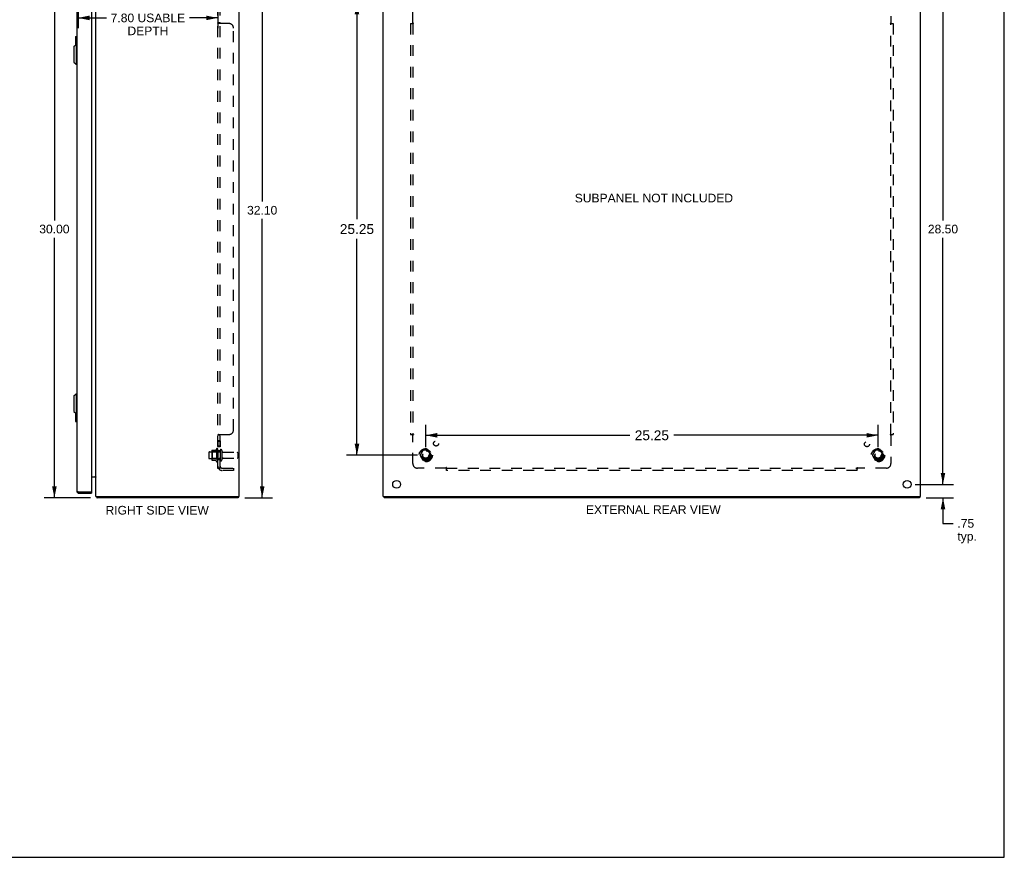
# Model space of a CAD drawing. Header units: inches. Extents: x 0 to 109, y 0 to 71.
# Tile 6 of 7: x 54 to 109, y 0 to 47. Entities that reach past the tile are written whole.
import ezdxf

# ---------------------------------------------------------------- set-up
doc = ezdxf.new("R2010")
doc.units = ezdxf.units.IN
doc.header["$LTSCALE"] = 6.015385
doc.header["$MEASUREMENT"] = 0
doc.linetypes.add('HIDDEN', pattern=[0.2, 0.1, -0.1])
doc.layers.get('0').update_dxf_attribs({"linetype": 'CONTINUOUS'})
for name, color, linetype in [('02___PRT_ALL_AXES', 7, 'CONTINUOUS'), ('BENT-SUB-4CORNER-STUDS', 7, 'CONTINUOUS'), ('DEFAULT_2', 8, 'HIDDEN'), ('DIMENSIONS', 7, 'CONTINUOUS')]:
    doc.layers.add(name, color=color, linetype=linetype)
doc.styles.get("Standard").update_dxf_attribs({"font": 'arial.ttf'})
doc.dimstyles.new('DIMSTYLE_1', dxfattribs={"dimtxt": 0.482517, "dimasz": 0.643357, "dimexe": 0.09, "dimexo": 0.07, "dimgap": 0.0375, "dimtad": 0, "dimtih": 1, "dimtoh": 1, "dimzin": 4, "dimdsep": 46, "dimtxsty": 'Standard', "dimblk": '_FILLED', "dimblk1": '_FILLED', "dimblk2": '_FILLED', "dimcen": 0.09, "dimazin": 1, "dimtfac": 1, "dimtofl": 0, "dimtmove": 0, "dimatfit": 3, "dimldrblk": '_FILLED', "dimfxl": 1, "dimtolj": 1, "dimtzin": 4, "dimarcsym": 0})
doc.dimstyles.new('DIMSTYLE_3', dxfattribs={"dimtxt": 0.546853, "dimasz": 0.643357, "dimexe": 0.09, "dimexo": 0.07, "dimgap": 0.0425, "dimtad": 0, "dimtih": 1, "dimtoh": 1, "dimzin": 4, "dimdsep": 46, "dimtxsty": 'Standard', "dimblk": '_FILLED', "dimblk1": '_FILLED', "dimblk2": '_FILLED', "dimcen": 0.09, "dimazin": 1, "dimtfac": 1, "dimtofl": 0, "dimtmove": 0, "dimatfit": 3, "dimldrblk": '_FILLED', "dimfxl": 1, "dimtolj": 1, "dimtzin": 4, "dimarcsym": 0})

# ---------------------------------------------------------------- blocks, each defined once
blk = doc.blocks.new('_FILLED')
at = {"color": 0, "linetype": 'ByBlock'}
blk.add_solid([(0, 0), (-1, 0.2), (-1, -0.2)], dxfattribs=at)
blk = doc.blocks.new('*D1')
at = {"layer": 'DIMENSIONS', "color": 2, "linetype": 'Continuous'}
for p, q in [((58.294, 50.068), (55.762, 50.068)), ((56.341, 50.068), (56.341, 35.549)), ((56.341, 20.065), (56.341, 34.584)), ((58.355, 20.065), (55.762, 20.065))]:
    blk.add_line(p, q, dxfattribs=at)
at = {"layer": 'DIMENSIONS', "color": 2, "linetype": 'Continuous', "xscale": 0.6433566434, "yscale": 0.6433566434, "zscale": 0.6433566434}
for p, rotation in [((56.341, 50.068), 90), ((56.341, 20.065), 270)]:
    blk.add_blockref('_FILLED', p, dxfattribs=dict(at, rotation=rotation))
at = {"layer": 'DIMENSIONS', "color": 2, "linetype": 'Continuous', "insert": (56.341, 35.308), "char_height": 0.4825, "width": 1.68612, "attachment_point": 2, "line_spacing_factor": 0.9}
blk.add_mtext('30.00', dxfattribs=at)
blk = doc.blocks.new('*D4')
at = {"layer": 'BENT-SUB-4CORNER-STUDS', "color": 2, "linetype": 'Continuous'}
for p, q in [((76.621, 47.69), (72.653, 47.69)), ((73.232, 47.69), (73.232, 35.612)), ((73.232, 22.44), (73.232, 34.519)), ((76.621, 22.44), (72.653, 22.44))]:
    blk.add_line(p, q, dxfattribs=at)
at = {"layer": 'BENT-SUB-4CORNER-STUDS', "color": 2, "linetype": 'Continuous', "xscale": 0.6433566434, "yscale": 0.6433566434, "zscale": 0.6433566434}
for p, rotation in [((73.232, 47.69), 90), ((73.232, 22.44), 270)]:
    blk.add_blockref('_FILLED', p, dxfattribs=dict(at, rotation=rotation))
at = {"layer": 'BENT-SUB-4CORNER-STUDS', "color": 2, "linetype": 'Continuous', "insert": (73.232, 35.339), "char_height": 0.5469, "width": 1.91094, "attachment_point": 2, "line_spacing_factor": 0.9}
blk.add_mtext('25.25', dxfattribs=at)
blk = doc.blocks.new('*D5')
at = {"layer": 'BENT-SUB-4CORNER-STUDS', "color": 2, "linetype": 'Continuous'}
for p, q in [((77.071, 22.891), (77.071, 24.132)), ((102.321, 22.891), (102.321, 24.132)), ((77.071, 23.553), (88.467, 23.553)), ((102.321, 23.553), (90.925, 23.553))]:
    blk.add_line(p, q, dxfattribs=at)
at = {"layer": 'BENT-SUB-4CORNER-STUDS', "color": 2, "linetype": 'Continuous', "xscale": 0.6433566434, "yscale": 0.6433566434, "zscale": 0.6433566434, "rotation": 180}
blk.add_blockref('_FILLED', (77.071, 23.553), dxfattribs=at)
at = {"layer": 'BENT-SUB-4CORNER-STUDS', "color": 2, "linetype": 'Continuous', "xscale": 0.6433566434, "yscale": 0.6433566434, "zscale": 0.6433566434}
blk.add_blockref('_FILLED', (102.321, 23.553), dxfattribs=at)
at = {"layer": 'BENT-SUB-4CORNER-STUDS', "color": 2, "linetype": 'Continuous', "insert": (89.696, 23.827), "char_height": 0.5469, "width": 1.91094, "attachment_point": 2, "line_spacing_factor": 0.9}
blk.add_mtext('25.25', dxfattribs=at)
blk = doc.blocks.new('*D9')
at = {"layer": 'DIMENSIONS', "color": 2, "linetype": 'Continuous'}
for p, q in [((105.947, 20.815), (105.947, 22.102)), ((104.397, 20.815), (106.526, 20.815)), ((105.004, 20.065), (106.526, 20.065)), ((105.947, 20.065), (105.947, 18.637)), ((105.947, 18.637), (106.51, 18.637))]:
    blk.add_line(p, q, dxfattribs=at)
at = {"layer": 'DIMENSIONS', "color": 2, "linetype": 'Continuous', "xscale": 0.6433566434, "yscale": 0.6433566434, "zscale": 0.6433566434}
for p, rotation in [((105.947, 20.815), 270), ((105.947, 20.065), 90)]:
    blk.add_blockref('_FILLED', p, dxfattribs=dict(at, rotation=rotation))
at = {"layer": 'DIMENSIONS', "color": 2, "linetype": 'Continuous', "insert": (106.751, 18.878), "char_height": 0.4825, "width": 1.08522, "attachment_point": 1, "line_spacing_factor": 0.9}
blk.add_mtext('.75\\Ptyp.', dxfattribs=at)
blk = doc.blocks.new('*D12')
at = {"layer": 'DIMENSIONS', "color": 2, "linetype": 'Continuous'}
for p, q in [((57.664, 48.365), (57.664, 46.272)), ((65.462, 48.365), (65.462, 46.272)), ((57.664, 46.851), (59.246, 46.851)), ((65.462, 46.851), (63.881, 46.851))]:
    blk.add_line(p, q, dxfattribs=at)
at = {"layer": 'DIMENSIONS', "color": 2, "linetype": 'Continuous', "xscale": 0.6433566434, "yscale": 0.6433566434, "zscale": 0.6433566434, "rotation": 180}
blk.add_blockref('_FILLED', (57.664, 46.851), dxfattribs=at)
at = {"layer": 'DIMENSIONS', "color": 2, "linetype": 'Continuous', "xscale": 0.6433566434, "yscale": 0.6433566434, "zscale": 0.6433566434}
blk.add_blockref('_FILLED', (65.462, 46.851), dxfattribs=at)
at = {"layer": 'DIMENSIONS', "color": 2, "linetype": 'Continuous', "insert": (61.563, 47.092), "char_height": 0.48252, "width": 4.15252, "attachment_point": 2, "line_spacing_factor": 0.9}
blk.add_mtext('7.80 USABLE\\PDEPTH', dxfattribs=at)
blk = doc.blocks.new('*D13')
at = {"layer": 'DIMENSIONS', "color": 2, "linetype": 'Continuous'}
for p, q in [((67.017, 52.163), (68.52, 52.163)), ((67.941, 52.163), (67.941, 36.597)), ((67.941, 20.065), (67.941, 35.632)), ((66.969, 20.065), (68.52, 20.065))]:
    blk.add_line(p, q, dxfattribs=at)
at = {"layer": 'DIMENSIONS', "color": 2, "linetype": 'Continuous', "xscale": 0.6433566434, "yscale": 0.6433566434, "zscale": 0.6433566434}
for p, rotation in [((67.941, 52.163), 90), ((67.941, 20.065), 270)]:
    blk.add_blockref('_FILLED', p, dxfattribs=dict(at, rotation=rotation))
at = {"layer": 'DIMENSIONS', "color": 2, "linetype": 'Continuous', "insert": (67.941, 36.356), "char_height": 0.4825, "width": 1.68612, "attachment_point": 2, "line_spacing_factor": 0.9}
blk.add_mtext('32.10', dxfattribs=at)
blk = doc.blocks.new('*D15')
at = {"layer": 'DIMENSIONS', "color": 2, "linetype": 'Continuous'}
for p, q in [((104.397, 49.315), (106.526, 49.315)), ((105.947, 49.315), (105.947, 35.548)), ((105.947, 20.815), (105.947, 34.583)), ((104.397, 20.815), (106.526, 20.815))]:
    blk.add_line(p, q, dxfattribs=at)
at = {"layer": 'DIMENSIONS', "color": 2, "linetype": 'Continuous', "xscale": 0.6433566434, "yscale": 0.6433566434, "zscale": 0.6433566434}
for p, rotation in [((105.947, 49.315), 90), ((105.947, 20.815), 270)]:
    blk.add_blockref('_FILLED', p, dxfattribs=dict(at, rotation=rotation))
at = {"layer": 'DIMENSIONS', "color": 2, "linetype": 'Continuous', "insert": (105.947, 35.307), "char_height": 0.4825, "width": 1.68612, "attachment_point": 2, "line_spacing_factor": 0.9}
blk.add_mtext('28.50', dxfattribs=at)

msp = doc.modelspace()

# ---------------------------------------------------------------- linework, layer by layer
at = {"color": 7, "linetype": 'Continuous'}
for p, q in [((109.371, 0), (109.371, 70.769)), ((57.529, 45.8), (57.529, 45.345)), ((57.544, 45.815), (57.589, 45.815)), ((57.576, 45.715), (57.576, 45.366)), ((57.432, 45.248), (57.55, 45.366)), ((57.432, 45.248), (57.432, 44.382)), ((57.55, 45.366), (57.55, 44.264)), ((57.55, 45.366), (57.589, 45.366)), ((57.432, 44.382), (57.55, 44.264)), ((57.55, 44.264), (57.589, 44.264)), ((57.432, 25.748), (57.55, 25.866)), ((57.55, 25.866), (57.589, 25.866)), ((57.55, 25.866), (57.55, 24.764)), ((57.432, 25.748), (57.432, 24.882)), ((57.432, 24.882), (57.55, 24.764)), ((57.529, 24.784), (57.529, 24.33)), ((57.55, 24.764), (57.589, 24.764)), ((57.576, 24.764), (57.576, 24.415)), ((57.544, 24.315), (57.589, 24.315)), ((57.724, 20.315), (57.724, 20.39)), ((58.399, 20.39), (58.414, 20.39)), ((58.414, 20.39), (58.414, 20.315)), ((58.704, 20.109), (58.725, 20.13)), ((58.725, 20.14), (58.725, 20.065)), ((66.599, 20.14), (66.599, 20.065)), ((74.759, 20.14), (74.759, 20.065)), ((104.633, 20.14), (104.633, 20.065)), ((0, 0), (109.371, 0))]:
    msp.add_line(p, q, dxfattribs=at)
at = {"color": 3, "linetype": 'Continuous'}
for p, q in [((66.662, 20.14), (66.662, 52.091)), ((74.696, 20.14), (74.696, 52.072)), ((104.696, 20.14), (104.696, 52.072)), ((57.589, 49.68), (57.589, 20.45)), ((58.414, 49.725), (58.414, 20.405)), ((58.662, 20.14), (58.662, 49.984)), ((58.414, 21.24), (58.647, 21.24)), ((57.724, 20.39), (58.399, 20.39)), ((57.724, 20.315), (58.414, 20.315)), ((58.662, 20.14), (66.662, 20.14)), ((66.599, 20.065), (58.725, 20.065)), ((74.696, 20.14), (104.696, 20.14)), ((104.633, 20.065), (74.759, 20.065))]:
    msp.add_line(p, q, dxfattribs=at)
at = {"color": 7, "linetype": 'Continuous'}
for points in [[(57.574, 45.752), (57.575, 45.746), (57.575, 45.74), (57.575, 45.734), (57.576, 45.728), (57.576, 45.722), (57.576, 45.715)], [(57.576, 24.415), (57.576, 24.409), (57.576, 24.403), (57.575, 24.397), (57.575, 24.391), (57.575, 24.385), (57.574, 24.379)]]:
    msp.add_lwpolyline(points, dxfattribs=at)
at = {"color": 3, "linetype": 'Continuous'}
for points in [[(58.647, 21.24), (58.646, 21.239), (58.646, 21.238), (58.646, 21.237), (58.647, 21.236), (58.647, 21.234), (58.647, 21.233), (58.648, 21.231), (58.649, 21.23), (58.65, 21.228), (58.651, 21.227), (58.653, 21.226), (58.654, 21.225), (58.655, 21.224), (58.656, 21.222), (58.658, 21.221), (58.659, 21.22), (58.66, 21.219), (58.661, 21.217), (58.661, 21.216), (58.662, 21.215), (58.662, 21.214), (58.662, 21.212)], [(58.647, 21.214), (58.646, 21.215), (58.646, 21.215), (58.646, 21.215), (58.646, 21.216), (58.647, 21.217), (58.647, 21.218), (58.648, 21.219), (58.649, 21.22), (58.649, 21.221), (58.65, 21.222), (58.652, 21.223), (58.653, 21.225)], [(57.589, 20.45), (57.589, 20.448), (57.59, 20.445), (57.592, 20.443), (57.594, 20.44), (57.596, 20.438), (57.599, 20.435), (57.603, 20.433), (57.607, 20.43), (57.612, 20.428), (57.617, 20.425), (57.623, 20.423), (57.629, 20.42), (57.635, 20.418), (57.642, 20.415), (57.649, 20.413), (57.657, 20.41), (57.664, 20.408), (57.672, 20.405), (57.681, 20.403), (57.689, 20.4)], [(57.689, 20.4), (57.698, 20.398), (57.706, 20.395), (57.724, 20.39)], [(58.704, 20.109), (58.705, 20.107), (58.706, 20.106), (58.707, 20.104), (58.708, 20.102), (58.709, 20.1), (58.71, 20.097), (58.711, 20.095), (58.712, 20.092), (58.713, 20.089), (58.713, 20.087), (58.715, 20.082)], [(58.715, 20.082), (58.715, 20.08), (58.716, 20.078), (58.717, 20.076), (58.717, 20.074), (58.718, 20.072), (58.719, 20.071), (58.719, 20.069), (58.72, 20.068), (58.721, 20.067), (58.722, 20.067), (58.722, 20.066), (58.723, 20.066), (58.724, 20.066), (58.725, 20.065)]]:
    msp.add_lwpolyline(points, dxfattribs=at)
at = {"color": 7, "linetype": 'Continuous'}
for centre, radius, start, end in [((57.544, 45.8), 0.015, 90, 180), ((57.574, 45.8), 0.015, 0, 90), ((57.544, 24.33), 0.015, 180, 270), ((57.574, 24.33), 0.015, 270, 360), ((57.724, 20.45), 0.06, 238.2145, 270)]:
    msp.add_arc(centre, radius, start, end, dxfattribs=at)
at = {"color": 3, "linetype": 'Continuous'}
for centre, radius, start, end in [((58.592, 21.17), 0.07, 0, 90), ((57.724, 20.45), 0.135, 180, 270), ((58.399, 20.405), 0.015, 270, 360), ((58.807, 20.21), 0.145, 208.8685, 224.6014)]:
    msp.add_arc(centre, radius, start, end, dxfattribs=at)
at = {"layer": '02___PRT_ALL_AXES', "color": 8, "linetype": 'HIDDEN'}
for p, q in [((65.587, 23.236), (65.462, 23.236)), ((65.462, 23.236), (65.462, 22.919)), ((65.587, 23.2), (65.462, 23.2)), ((65.587, 23.236), (65.587, 22.919)), ((64.992, 22.623), (65.587, 22.623)), ((65.392, 22.796), (65.392, 22.085)), ((65.587, 22.955), (65.462, 22.955)), ((65.587, 22.919), (65.462, 22.919)), ((65.462, 22.69), (65.462, 22.775)), ((65.587, 22.69), (65.462, 22.69)), ((65.462, 22.69), (65.462, 22.19)), ((65.587, 22.69), (65.587, 22.19)), ((65.756, 22.606), (66.557, 22.606)), ((64.992, 22.257), (65.587, 22.257)), ((65.587, 22.19), (65.462, 22.19)), ((65.462, 22.106), (65.462, 22.19)), ((65.756, 22.274), (66.557, 22.274))]:
    msp.add_line(p, q, dxfattribs=at)
for centre, radius in [((77.651, 23.096), 0.141), ((101.703, 23.059), 0.141), ((77.071, 22.44), 0.372), ((77.071, 22.44), 0.356), ((77.071, 22.44), 0.25), ((77.071, 22.44), 0.183), ((102.321, 22.44), 0.372), ((102.321, 22.44), 0.356), ((102.321, 22.44), 0.25), ((102.321, 22.44), 0.183)]:
    msp.add_circle(centre, radius, dxfattribs=at)
at = {"layer": '02___PRT_ALL_AXES', "color": 3, "linetype": 'Continuous'}
for centre in [(75.446, 20.815), (103.946, 20.815)]:
    msp.add_circle(centre, 0.219, dxfattribs=at)
at = {"layer": '02___PRT_ALL_AXES', "color": 8, "linetype": 'HIDDEN'}
for centre, radius, start, end in [((65.992, 22.44), 0.698, 149.3369, 156.0321), ((65.424, 22.775), 0.0384, 0, 145.5503), ((65.992, 22.44), 0.698, 203.9679, 210.6631), ((65.424, 22.106), 0.0384, 214.4497, 360)]:
    msp.add_arc(centre, radius, start, end, dxfattribs=at)
at = {"layer": 'DEFAULT_2', "color": 8, "linetype": 'HIDDEN'}
for p, q in [((65.462, 21.722), (65.462, 48.409)), ((65.587, 21.722), (65.587, 48.409)), ((76.353, 46.57), (76.353, 48.159)), ((103.04, 48.159), (103.04, 46.57)), ((65.587, 46.57), (65.462, 46.57)), ((66.087, 46.534), (65.516, 46.534)), ((65.609, 46.548), (65.608, 46.549)), ((66.337, 23.847), (66.337, 46.284)), ((76.228, 46.534), (76.228, 23.597)), ((76.228, 46.534), (76.393, 46.534)), ((76.353, 46.534), (76.353, 23.597)), ((102.999, 46.534), (103.165, 46.534)), ((103.04, 23.597), (103.04, 46.534)), ((103.054, 46.556), (103.051, 46.559)), ((103.059, 46.551), (103.054, 46.556)), ((103.165, 46.534), (103.165, 23.597)), ((65.462, 23.562), (65.462, 23.561)), ((65.587, 23.561), (65.462, 23.561)), ((65.475, 23.577), (65.473, 23.575)), ((65.516, 23.597), (66.087, 23.597)), ((65.587, 23.562), (65.587, 23.561)), ((65.612, 23.588), (65.612, 23.587)), ((65.613, 23.592), (65.613, 23.591)), ((76.228, 23.597), (76.393, 23.597)), ((76.334, 23.58), (76.338, 23.575)), ((76.338, 23.575), (76.342, 23.572)), ((76.353, 21.972), (76.353, 23.561)), ((102.999, 23.597), (103.165, 23.597)), ((103.04, 23.561), (103.04, 21.972)), ((64.962, 22.593), (64.962, 22.287)), ((65.126, 22.696), (65.126, 22.185)), ((65.146, 22.624), (65.126, 22.644)), ((65.137, 22.718), (65.364, 22.718)), ((65.442, 22.624), (65.146, 22.624)), ((65.146, 22.624), (65.146, 22.257)), ((65.442, 22.624), (65.462, 22.644)), ((65.442, 22.624), (65.442, 22.257)), ((65.693, 22.705), (65.693, 22.176)), ((66.587, 22.576), (66.587, 22.304)), ((76.908, 22.713), (76.754, 22.445)), ((77.226, 22.718), (76.917, 22.718)), ((77.389, 22.445), (77.234, 22.713)), ((102.158, 22.713), (102.004, 22.445)), ((102.476, 22.718), (102.167, 22.718)), ((102.639, 22.445), (102.484, 22.713)), ((65.146, 22.257), (65.126, 22.237)), ((65.137, 22.163), (65.364, 22.163)), ((65.442, 22.257), (65.146, 22.257)), ((65.442, 22.257), (65.462, 22.237)), ((76.754, 22.435), (76.908, 22.168)), ((77.226, 22.163), (76.917, 22.163)), ((77.234, 22.168), (77.389, 22.435)), ((102.004, 22.435), (102.158, 22.168)), ((102.476, 22.163), (102.167, 22.163)), ((102.484, 22.168), (102.639, 22.435)), ((65.587, 21.722), (65.462, 21.722)), ((65.516, 21.683), (65.613, 21.763)), ((65.546, 21.726), (65.545, 21.725)), ((65.55, 21.727), (65.549, 21.726)), ((65.552, 21.727), (65.55, 21.727)), ((65.553, 21.728), (65.552, 21.727)), ((65.555, 21.728), (65.553, 21.728)), ((65.556, 21.729), (65.555, 21.728)), ((65.558, 21.729), (65.556, 21.729)), ((65.56, 21.73), (65.558, 21.729)), ((65.605, 21.749), (65.6, 21.744)), ((65.699, 21.722), (66.337, 21.722)), ((66.337, 21.597), (65.699, 21.597)), ((66.337, 21.722), (66.337, 21.597)), ((78.192, 21.722), (76.603, 21.722)), ((78.228, 21.597), (78.228, 21.763)), ((78.228, 21.722), (101.165, 21.722)), ((101.165, 21.597), (78.228, 21.597)), ((101.165, 21.597), (101.165, 21.763)), ((101.182, 21.703), (101.187, 21.707)), ((101.187, 21.707), (101.19, 21.711)), ((102.79, 21.722), (101.2, 21.722))]:
    msp.add_line(p, q, dxfattribs=at)
for points in [[(65.463, 46.566), (65.462, 46.567), (65.462, 46.568), (65.462, 46.57)], [(65.47, 46.557), (65.468, 46.559), (65.466, 46.561), (65.465, 46.562), (65.464, 46.564), (65.463, 46.566), (65.462, 46.567), (65.462, 46.568), (65.462, 46.57)], [(65.473, 46.556), (65.47, 46.557), (65.468, 46.559)], [(65.481, 46.551), (65.478, 46.553), (65.475, 46.554), (65.473, 46.556)], [(65.494, 46.546), (65.488, 46.548), (65.484, 46.55), (65.481, 46.551)], [(65.512, 46.537), (65.51, 46.538), (65.507, 46.54), (65.504, 46.541), (65.501, 46.543), (65.498, 46.544), (65.494, 46.546)], [(65.516, 46.534), (65.514, 46.536), (65.512, 46.537)], [(65.593, 46.56), (65.592, 46.561), (65.591, 46.562), (65.589, 46.563), (65.589, 46.565), (65.588, 46.566), (65.587, 46.567), (65.587, 46.568), (65.587, 46.57)], [(65.589, 46.563), (65.589, 46.565), (65.588, 46.566), (65.587, 46.567), (65.587, 46.568)], [(65.6, 46.555), (65.597, 46.557), (65.595, 46.558), (65.593, 46.56), (65.592, 46.561)], [(65.606, 46.55), (65.605, 46.551), (65.604, 46.553), (65.602, 46.554), (65.6, 46.555)], [(65.613, 46.534), (65.613, 46.536), (65.613, 46.537), (65.613, 46.539), (65.613, 46.54), (65.613, 46.541), (65.612, 46.542), (65.612, 46.544), (65.611, 46.545), (65.61, 46.546), (65.609, 46.548), (65.608, 46.549), (65.606, 46.55), (65.605, 46.551)], [(65.613, 46.534), (65.613, 46.536), (65.613, 46.537), (65.613, 46.539), (65.613, 46.54), (65.613, 46.541), (65.612, 46.542)], [(76.314, 46.534), (76.316, 46.536), (76.318, 46.537), (76.32, 46.538), (76.322, 46.54), (76.323, 46.541), (76.325, 46.543), (76.327, 46.544), (76.328, 46.546), (76.33, 46.547), (76.331, 46.548), (76.333, 46.55), (76.334, 46.551)], [(76.334, 46.551), (76.34, 46.557), (76.342, 46.559), (76.343, 46.561), (76.345, 46.562), (76.347, 46.564), (76.348, 46.566), (76.35, 46.567), (76.351, 46.568), (76.353, 46.57)], [(76.371, 46.557), (76.367, 46.56), (76.365, 46.561), (76.363, 46.562), (76.361, 46.563), (76.359, 46.565), (76.357, 46.566), (76.355, 46.567), (76.354, 46.568), (76.353, 46.57)], [(76.393, 46.534), (76.393, 46.536), (76.392, 46.537), (76.392, 46.539), (76.391, 46.54), (76.39, 46.541), (76.389, 46.542), (76.388, 46.544), (76.387, 46.545), (76.386, 46.546), (76.384, 46.548), (76.383, 46.549), (76.382, 46.55), (76.38, 46.551), (76.378, 46.553), (76.377, 46.554), (76.375, 46.555), (76.373, 46.556), (76.371, 46.557)], [(102.999, 46.534), (103, 46.536), (103, 46.537), (103.001, 46.539), (103.002, 46.54), (103.003, 46.541), (103.004, 46.542), (103.005, 46.544), (103.006, 46.545), (103.007, 46.546), (103.008, 46.548), (103.01, 46.549), (103.011, 46.55), (103.013, 46.551), (103.014, 46.553), (103.016, 46.554), (103.018, 46.555), (103.02, 46.556), (103.022, 46.557), (103.026, 46.56)], [(103.026, 46.56), (103.028, 46.561), (103.03, 46.562), (103.032, 46.563), (103.034, 46.565), (103.036, 46.566), (103.037, 46.567), (103.039, 46.568), (103.04, 46.57)], [(103.051, 46.559), (103.049, 46.561), (103.048, 46.562), (103.046, 46.564), (103.044, 46.566), (103.043, 46.567), (103.041, 46.568), (103.04, 46.57)], [(103.079, 46.534), (103.077, 46.536), (103.075, 46.537), (103.073, 46.538), (103.071, 46.54), (103.069, 46.541), (103.068, 46.543), (103.066, 46.544), (103.065, 46.546), (103.063, 46.547), (103.062, 46.548), (103.06, 46.55), (103.059, 46.551)], [(65.481, 23.58), (65.478, 23.578), (65.475, 23.577), (65.473, 23.575), (65.47, 23.574), (65.468, 23.572), (65.466, 23.57), (65.465, 23.568), (65.464, 23.567), (65.463, 23.565), (65.462, 23.564), (65.462, 23.562), (65.462, 23.561)], [(65.468, 23.572), (65.466, 23.57), (65.465, 23.568)], [(65.488, 23.583), (65.484, 23.581), (65.481, 23.58)], [(65.516, 23.597), (65.514, 23.595), (65.512, 23.594), (65.51, 23.592), (65.507, 23.591), (65.504, 23.59), (65.501, 23.588), (65.498, 23.587), (65.494, 23.585), (65.488, 23.583)], [(65.516, 23.597), (65.514, 23.595), (65.512, 23.594), (65.51, 23.592), (65.507, 23.591), (65.504, 23.59)], [(65.597, 23.574), (65.595, 23.572), (65.593, 23.571), (65.592, 23.57), (65.591, 23.569), (65.589, 23.567), (65.589, 23.566), (65.588, 23.565), (65.587, 23.564), (65.587, 23.562), (65.587, 23.561)], [(65.595, 23.572), (65.593, 23.571), (65.592, 23.57), (65.591, 23.569), (65.589, 23.567)], [(65.613, 23.597), (65.613, 23.595), (65.613, 23.594), (65.613, 23.592), (65.613, 23.591), (65.613, 23.59), (65.612, 23.588), (65.612, 23.587), (65.611, 23.586), (65.61, 23.584), (65.609, 23.583), (65.608, 23.582), (65.606, 23.581), (65.605, 23.58), (65.604, 23.578), (65.602, 23.577), (65.6, 23.576), (65.597, 23.574)], [(65.611, 23.586), (65.61, 23.584), (65.609, 23.583), (65.608, 23.582), (65.606, 23.581), (65.605, 23.58), (65.604, 23.578), (65.602, 23.577)], [(65.613, 23.597), (65.613, 23.595), (65.613, 23.594)], [(76.314, 23.597), (76.316, 23.595), (76.318, 23.594), (76.32, 23.592), (76.322, 23.591), (76.323, 23.59), (76.325, 23.588), (76.327, 23.587), (76.328, 23.585), (76.33, 23.584), (76.331, 23.583), (76.333, 23.581), (76.334, 23.58)], [(76.342, 23.572), (76.343, 23.57), (76.345, 23.568), (76.347, 23.567), (76.348, 23.565), (76.35, 23.564), (76.351, 23.562), (76.353, 23.561)], [(76.367, 23.571), (76.365, 23.57), (76.363, 23.569), (76.361, 23.567), (76.359, 23.566), (76.357, 23.565), (76.355, 23.564), (76.354, 23.562), (76.353, 23.561)], [(76.393, 23.597), (76.393, 23.595), (76.392, 23.594), (76.392, 23.592), (76.391, 23.591), (76.39, 23.59), (76.389, 23.588), (76.388, 23.587), (76.387, 23.586), (76.386, 23.584), (76.384, 23.583), (76.383, 23.582), (76.382, 23.581), (76.38, 23.58), (76.378, 23.578), (76.377, 23.577), (76.375, 23.576), (76.373, 23.575), (76.371, 23.574), (76.367, 23.571)], [(102.999, 23.597), (103, 23.595), (103, 23.594), (103.001, 23.592), (103.002, 23.591), (103.003, 23.59), (103.004, 23.588), (103.005, 23.587), (103.006, 23.586), (103.007, 23.584), (103.008, 23.583), (103.01, 23.582), (103.011, 23.581), (103.013, 23.58), (103.014, 23.578), (103.016, 23.577), (103.018, 23.576), (103.02, 23.575), (103.022, 23.574)], [(103.022, 23.574), (103.026, 23.571), (103.028, 23.57), (103.03, 23.569), (103.032, 23.567), (103.034, 23.566), (103.036, 23.565), (103.037, 23.564), (103.039, 23.562), (103.04, 23.561)], [(103.059, 23.58), (103.053, 23.574), (103.051, 23.572), (103.049, 23.57), (103.048, 23.568), (103.046, 23.567), (103.044, 23.565), (103.043, 23.564), (103.041, 23.562), (103.04, 23.561)], [(103.079, 23.597), (103.077, 23.595), (103.075, 23.594), (103.073, 23.592), (103.071, 23.591), (103.069, 23.59), (103.068, 23.588), (103.066, 23.587), (103.065, 23.585), (103.063, 23.584), (103.062, 23.583), (103.06, 23.581), (103.059, 23.58)], [(65.491, 21.699), (65.484, 21.702), (65.481, 21.703), (65.478, 21.704), (65.475, 21.706), (65.473, 21.707), (65.47, 21.709), (65.468, 21.711), (65.466, 21.712), (65.465, 21.714), (65.464, 21.716), (65.463, 21.718), (65.462, 21.719), (65.462, 21.72), (65.462, 21.722)], [(65.516, 21.683), (65.514, 21.685), (65.512, 21.687), (65.51, 21.689), (65.507, 21.691), (65.504, 21.692), (65.501, 21.694), (65.498, 21.696), (65.494, 21.697), (65.491, 21.699)], [(65.528, 21.722), (65.527, 21.722), (65.527, 21.722), (65.527, 21.722), (65.527, 21.722), (65.528, 21.722), (65.528, 21.722), (65.528, 21.722), (65.529, 21.722), (65.529, 21.722), (65.529, 21.722), (65.53, 21.722), (65.53, 21.722)], [(65.545, 21.725), (65.543, 21.725), (65.543, 21.725), (65.542, 21.724), (65.541, 21.724), (65.54, 21.724), (65.54, 21.724), (65.539, 21.724), (65.538, 21.724), (65.538, 21.723), (65.537, 21.723), (65.536, 21.723), (65.536, 21.723), (65.535, 21.723), (65.534, 21.723), (65.534, 21.723), (65.533, 21.722), (65.532, 21.722), (65.532, 21.722), (65.531, 21.722), (65.53, 21.722), (65.53, 21.722), (65.529, 21.722), (65.529, 21.722), (65.528, 21.722), (65.528, 21.722), (65.528, 21.722), (65.528, 21.722)], [(65.549, 21.726), (65.547, 21.726), (65.546, 21.726)], [(65.591, 21.745), (65.591, 21.745), (65.591, 21.745), (65.591, 21.744), (65.59, 21.744), (65.59, 21.744), (65.59, 21.744), (65.589, 21.744), (65.589, 21.743), (65.588, 21.743), (65.588, 21.743), (65.587, 21.742), (65.587, 21.742), (65.586, 21.742), (65.586, 21.742), (65.585, 21.741), (65.585, 21.741), (65.584, 21.741), (65.583, 21.74), (65.583, 21.74), (65.582, 21.74), (65.581, 21.739), (65.581, 21.739), (65.58, 21.738), (65.579, 21.738), (65.578, 21.738), (65.578, 21.737), (65.577, 21.737), (65.576, 21.737), (65.575, 21.736), (65.575, 21.736), (65.574, 21.736), (65.573, 21.735), (65.572, 21.735), (65.571, 21.735), (65.57, 21.734), (65.57, 21.734), (65.569, 21.733), (65.568, 21.733), (65.567, 21.733), (65.566, 21.732), (65.565, 21.732), (65.564, 21.732), (65.563, 21.731), (65.562, 21.731), (65.561, 21.731), (65.561, 21.73), (65.56, 21.73)], [(65.587, 21.742), (65.588, 21.742), (65.588, 21.742), (65.589, 21.743), (65.589, 21.743), (65.589, 21.743), (65.59, 21.744), (65.59, 21.744), (65.59, 21.744), (65.591, 21.744), (65.591, 21.744), (65.591, 21.745), (65.591, 21.745), (65.591, 21.745)], [(65.6, 21.744), (65.599, 21.742), (65.597, 21.74), (65.595, 21.738), (65.593, 21.736), (65.592, 21.734), (65.591, 21.732), (65.589, 21.73), (65.589, 21.728), (65.588, 21.726), (65.587, 21.725), (65.587, 21.723), (65.587, 21.722)], [(65.613, 21.763), (65.613, 21.762), (65.613, 21.761), (65.613, 21.761), (65.613, 21.76), (65.613, 21.759), (65.612, 21.758), (65.612, 21.757), (65.611, 21.756), (65.61, 21.755), (65.609, 21.753), (65.608, 21.752), (65.606, 21.751), (65.605, 21.749)], [(78.205, 21.74), (78.202, 21.736), (78.201, 21.734), (78.2, 21.732), (78.198, 21.73), (78.197, 21.728), (78.196, 21.726), (78.195, 21.725), (78.193, 21.723), (78.192, 21.722)], [(78.211, 21.703), (78.205, 21.709), (78.203, 21.711), (78.201, 21.712), (78.199, 21.714), (78.198, 21.716), (78.196, 21.718), (78.195, 21.719), (78.193, 21.72), (78.192, 21.722)], [(78.228, 21.763), (78.226, 21.762), (78.225, 21.761), (78.223, 21.761), (78.222, 21.76), (78.221, 21.759), (78.219, 21.758), (78.218, 21.757), (78.217, 21.756), (78.215, 21.755), (78.214, 21.753), (78.213, 21.752), (78.212, 21.751), (78.21, 21.749), (78.209, 21.747), (78.208, 21.746), (78.207, 21.744), (78.206, 21.742), (78.205, 21.74)], [(78.228, 21.683), (78.226, 21.685), (78.225, 21.687), (78.223, 21.689), (78.222, 21.691), (78.221, 21.692), (78.219, 21.694), (78.218, 21.696), (78.216, 21.697), (78.215, 21.699), (78.213, 21.7), (78.212, 21.702), (78.211, 21.703)], [(101.165, 21.763), (101.167, 21.762), (101.168, 21.761), (101.169, 21.761), (101.171, 21.76), (101.172, 21.759), (101.173, 21.758), (101.175, 21.757), (101.176, 21.756), (101.177, 21.755), (101.179, 21.753), (101.18, 21.752), (101.181, 21.751), (101.182, 21.749), (101.183, 21.747), (101.185, 21.746), (101.186, 21.744), (101.187, 21.742), (101.188, 21.74), (101.191, 21.736)], [(101.165, 21.683), (101.167, 21.685), (101.168, 21.687), (101.169, 21.689), (101.171, 21.691), (101.172, 21.692), (101.174, 21.694), (101.175, 21.696), (101.176, 21.697), (101.178, 21.699), (101.179, 21.7), (101.181, 21.702), (101.182, 21.703)], [(101.19, 21.711), (101.192, 21.712), (101.193, 21.714), (101.195, 21.716), (101.197, 21.718), (101.198, 21.719), (101.199, 21.72), (101.2, 21.722)], [(101.191, 21.736), (101.192, 21.734), (101.193, 21.732), (101.194, 21.73), (101.196, 21.728), (101.197, 21.726), (101.198, 21.725), (101.199, 21.723), (101.2, 21.722)]]:
    msp.add_lwpolyline(points, dxfattribs=at)
for centre, radius in [((77.071, 22.44), 0.318), ((77.071, 22.44), 0.204), ((77.071, 22.44), 0.183), ((77.071, 22.44), 0.183), ((77.071, 22.44), 0.166), ((102.321, 22.44), 0.318), ((102.321, 22.44), 0.204), ((102.321, 22.44), 0.183), ((102.321, 22.44), 0.183), ((102.321, 22.44), 0.166)]:
    msp.add_circle(centre, radius, dxfattribs=at)
for centre, radius, start, end in [((66.087, 46.284), 0.25, 0, 90), ((66.087, 23.847), 0.25, 270, 360), ((64.992, 22.593), 0.03, 90, 180), ((65.267, 22.696), 0.141, 174.7919, 180), ((65.137, 22.708), 0.01, 90, 174.8062), ((65.346, 22.728), 0.01, 270, 336.0321), ((65.64, 22.705), 0.053, 0, 180), ((65.756, 22.669), 0.0625, 180, 270), ((66.557, 22.576), 0.03, 0, 90), ((76.917, 22.708), 0.01, 90.0124, 149.9892), ((77.226, 22.708), 0.01, 30.012, 89.9887), ((102.167, 22.708), 0.01, 90.0124, 149.9892), ((102.476, 22.708), 0.01, 30.012, 89.9887), ((64.992, 22.287), 0.03, 180, 270), ((65.267, 22.185), 0.141, 180, 185.2081), ((65.137, 22.173), 0.01, 185.1938, 270), ((65.346, 22.153), 0.01, 23.9679, 90), ((65.64, 22.176), 0.053, 180, 360), ((65.756, 22.212), 0.0625, 90, 180), ((66.557, 22.304), 0.03, 270, 360), ((76.763, 22.44), 0.01, 150.0127, 209.9883), ((76.917, 22.173), 0.01, 210.012, 269.9887), ((77.226, 22.173), 0.01, 270.0124, 329.9892), ((77.38, 22.44), 0.01, 330.0127, 29.9883), ((102.013, 22.44), 0.01, 150.0127, 209.9883), ((102.167, 22.173), 0.01, 210.012, 269.9887), ((102.476, 22.173), 0.01, 270.0124, 329.9892), ((102.63, 22.44), 0.01, 330.0127, 29.9883), ((65.699, 21.834), 0.237, 180, 270), ((65.699, 21.834), 0.112, 180, 270), ((76.603, 21.972), 0.25, 180, 270), ((102.79, 21.972), 0.25, 270, 360)]:
    msp.add_arc(centre, radius, start, end, dxfattribs=at)

# ---------------------------------------------------------------- texts
at = {"layer": 'DIMENSIONS', "color": 2, "linetype": 'Continuous', "char_height": 0.48252, "attachment_point": 2, "line_spacing_factor": 0.9}
for s, insert, width in [('SUBPANEL NOT INCLUDED', (89.809, 37.037), 8.82343), ('RIGHT SIDE VIEW', (62.079, 19.613), 5.75433), ('EXTERNAL REAR VIEW', (89.777, 19.648), 7.51221)]:
    msp.add_mtext(s, dxfattribs=dict(at, insert=insert, width=width))

# ---------------------------------------------------------------- dimensions: what is measured, and where the dimension line sits
at = {"layer": 'BENT-SUB-4CORNER-STUDS', "color": 2, "linetype": 'Continuous'}
dim = msp.add_linear_dim(base=(73.232, 22.44), p1=(76.691, 47.69), p2=(76.691, 22.44), angle=270, dimstyle='DIMSTYLE_3', dxfattribs=at)
dim.commit()
dim.dimension.update_dxf_attribs({"geometry": '*D4', "text_midpoint": (73.227, 35.062), "dimtype": 160})
dim = msp.add_linear_dim(base=(102.321, 23.553), p1=(77.071, 22.821), p2=(102.321, 22.821), dimstyle='DIMSTYLE_3', dxfattribs=at)
dim.commit()
dim.dimension.update_dxf_attribs({"geometry": '*D5', "text_midpoint": (89.691, 23.55), "dimtype": 160})
at = {"layer": 'DIMENSIONS', "color": 2, "linetype": 'Continuous'}
for base, p1, p2, angle, picture, middle in [((67.941, 52.163), (66.899, 20.065), (66.947, 52.163), 90, '*D13', (67.94, 36.112)), ((56.341, 20.065), (58.364, 50.068), (58.425, 20.065), 270, '*D1', (56.34, 35.064)), ((105.947, 20.815), (104.327, 49.315), (104.327, 20.815), 270, '*D15', (105.94, 35.063))]:
    dim = msp.add_linear_dim(base=base, p1=p1, p2=p2, angle=angle, dimstyle='DIMSTYLE_1', dxfattribs=at)
    dim.commit()
    dim.dimension.update_dxf_attribs({"geometry": picture, "text_midpoint": middle, "dimtype": 160})
dim = msp.add_linear_dim(base=(65.462, 46.851), p1=(57.664, 48.435), p2=(65.462, 48.435), text='<> USABLE\\PDEPTH', dimstyle='DIMSTYLE_1', dxfattribs=at)
dim.commit()
dim.dimension.update_dxf_attribs({"geometry": '*D12', "text_midpoint": (61.563, 46.489), "dimtype": 160})
dim = msp.add_linear_dim(base=(105.947, 20.815), p1=(104.934, 20.065), p2=(104.327, 20.815), angle=90, text='<>\\Ptyp.', dimstyle='DIMSTYLE_1', dxfattribs=at)
dim.commit()
dim.dimension.update_dxf_attribs({"geometry": '*D9', "text_midpoint": (107.294, 18.275), "dimtype": 160})

doc.saveas('drawing.dxf')
